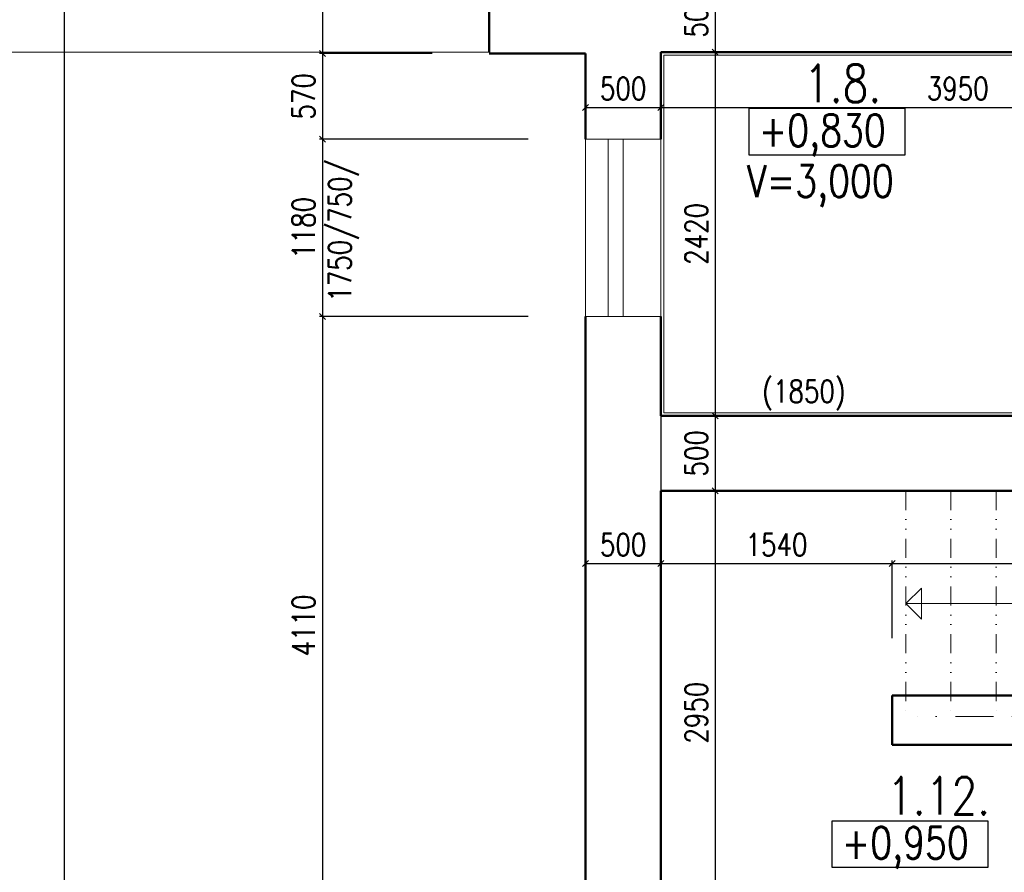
# Model space of a CAD drawing. Header units: millimetres. Extents: x -238874 to 551972, y -298952 to 658415.
# Tile 102 of 256: x 13175 to 19723, y 84983 to 90655. Entities that reach past the tile are written whole.
import ezdxf

# ---------------------------------------------------------------- set-up
doc = ezdxf.new("R2010")
doc.units = ezdxf.units.MM
doc.header["$LTSCALE"] = 20
doc.linetypes.add('DIVIDE', pattern=[31.75, 12.7, -6.35, 0, -6.35, 0, -6.35])
doc.linetypes.add('DIVIDE2', pattern=[15.875, 6.35, -3.175, 0, -3.175, 0, -3.175])
doc.layers.add('CKNETISK', color=116, linetype='Continuous', lineweight=18, plot=False)
doc.layers.add('CZ', color=255, linetype='Continuous')
doc.layers.add('KOTY', color=8, linetype='Continuous')
doc.layers.add('NOSNÉ', color=8, linetype='Continuous', lineweight=50)
doc.layers.add('PRUCHODY', color=7, linetype='Continuous', lineweight=18)
doc.styles.add('SIMPLEX', font='SIMPLEX.shx', dxfattribs={"width": 0.8, "bigfont": 'CAD13.shx'})
doc.styles.get("Standard").update_dxf_attribs({"font": 'simplex.shx', "width": 0.8})
doc.dimstyles.new('CKA', dxfattribs={"dimtxt": 200, "dimasz": 40, "dimexe": 20, "dimexo": 0.2, "dimgap": 50, "dimtad": 1, "dimdec": 0, "dimrnd": 1, "dimzin": 0, "dimdsep": 46, "dimtxsty": 'Standard', "dimblk1": 'OBLIQUE', "dimblk2": 'OBLIQUE', "dimsah": 1, "dimcen": 0.09, "dimclrd": 253, "dimclre": 253, "dimclrt": 253, "dimadec": 0, "dimazin": 0, "dimtfac": 1, "dimtdec": 0, "dimtix": 1, "dimtmove": 2, "dimatfit": 3, "dimfxl": 1, "dimtolj": 1, "dimtzin": 0, "dimarcsym": 0})

# ---------------------------------------------------------------- blocks, each defined once
blk = doc.blocks.new('_OBLIQUE')
at = {"color": 0, "linetype": 'ByBlock'}
blk.add_line((-0.5, -0.5), (0.5, 0.5), dxfattribs=at)
blk = doc.blocks.new('*D49')
at = {"layer": 'DEFPOINTS', "color": 0, "transparency": 16777216}
for p in [(15068.4, 98190), (13472, 39746), (15068.4, 39746)]:
    blk.add_point(p, dxfattribs=at)
at = {"layer": 'KOTY', "lineweight": -2, "transparency": 16777216}
for p, q in [((13472, 98190), (13472, 39746)), ((14687.6, 39746), (13452, 39746))]:
    blk.add_line(p, q, dxfattribs=at)
at = {"layer": 'KOTY', "lineweight": -2, "transparency": 16777216, "xscale": 40, "yscale": 40, "zscale": 40}
for p, rotation in [((13472, 98190), 90), ((13472, 39746), 270)]:
    blk.add_blockref('_OBLIQUE', p, dxfattribs=dict(at, rotation=rotation))
at = {"layer": 'KOTY', "transparency": 16777216, "insert": (13347, 68968), "char_height": 150, "attachment_point": 5, "rotation": 90, "style": 'SIMPLEX'}
blk.add_mtext('\\A1;58444', dxfattribs=at)
blk = doc.blocks.new('*D364')
at = {"layer": 'DEFPOINTS', "color": 0, "transparency": 16777216}
for p in [(17438, 90440), (17438, 88020), (17799.7, 88020)]:
    blk.add_point(p, dxfattribs=at)
at = {"layer": 'KOTY', "lineweight": -2, "transparency": 16777216}
for p, q in [((17799.7, 90440), (17799.7, 88020)), ((17818.7, 88020), (17819.7, 88020))]:
    blk.add_line(p, q, dxfattribs=at)
at = {"layer": 'KOTY', "lineweight": -2, "transparency": 16777216, "xscale": 40, "yscale": 40, "zscale": 40}
for p, rotation in [((17799.7, 90440), 90), ((17799.7, 88020), 270)]:
    blk.add_blockref('_OBLIQUE', p, dxfattribs=dict(at, rotation=rotation))
at = {"layer": 'KOTY', "transparency": 16777216, "insert": (17674.7, 89230), "char_height": 150, "attachment_point": 5, "rotation": 90, "style": 'SIMPLEX'}
blk.add_mtext('\\A1;2420', dxfattribs=at)
blk = doc.blocks.new('*D365')
at = {"layer": 'DEFPOINTS', "color": 0, "transparency": 16777216}
for p in [(16298, 90430), (15188.2, 89860), (16938, 89860)]:
    blk.add_point(p, dxfattribs=at)
at = {"layer": 'KOTY', "lineweight": -2, "transparency": 16777216}
for p, q in [((15188.2, 90430), (15188.2, 89860)), ((16557.2, 89860), (15168.2, 89860))]:
    blk.add_line(p, q, dxfattribs=at)
at = {"layer": 'KOTY', "lineweight": -2, "transparency": 16777216, "xscale": 40, "yscale": 40, "zscale": 40}
for p, rotation in [((15188.2, 90430), 90), ((15188.2, 89860), 270)]:
    blk.add_blockref('_OBLIQUE', p, dxfattribs=dict(at, rotation=rotation))
at = {"layer": 'KOTY', "transparency": 16777216, "insert": (15063.2, 90145), "char_height": 150, "attachment_point": 5, "rotation": 90, "style": 'SIMPLEX'}
blk.add_mtext('\\A1;570', dxfattribs=at)
blk = doc.blocks.new('*D370')
at = {"layer": 'DEFPOINTS', "color": 0, "transparency": 16777216}
for p in [(17438, 90430), (21388, 90440), (21388, 90071.7)]:
    blk.add_point(p, dxfattribs=at)
at = {"layer": 'KOTY', "lineweight": -2, "transparency": 16777216}
for p, q in [((17438, 90071.7), (21388, 90071.7)), ((21388, 90059.3), (21388, 90051.7))]:
    blk.add_line(p, q, dxfattribs=at)
at = {"layer": 'KOTY', "lineweight": -2, "transparency": 16777216, "xscale": 40, "yscale": 40, "zscale": 40, "rotation": 180}
blk.add_blockref('_OBLIQUE', (17438, 90071.7), dxfattribs=at)
at = {"layer": 'KOTY', "lineweight": -2, "transparency": 16777216, "xscale": 40, "yscale": 40, "zscale": 40}
blk.add_blockref('_OBLIQUE', (21388, 90071.7), dxfattribs=at)
at = {"layer": 'KOTY', "transparency": 16777216, "insert": (19413, 90196.7), "char_height": 150, "attachment_point": 5, "style": 'SIMPLEX'}
blk.add_mtext('\\A1;3950', dxfattribs=at)
blk = doc.blocks.new('*D371')
at = {"layer": 'DEFPOINTS', "color": 0, "transparency": 16777216}
for p in [(16938, 90430), (17438, 90430), (17438, 90071.7)]:
    blk.add_point(p, dxfattribs=at)
at = {"layer": 'KOTY', "lineweight": -2, "transparency": 16777216}
for p, q in [((16938, 90071.7), (17438, 90071.7)), ((17438, 90049.3), (17438, 90051.7))]:
    blk.add_line(p, q, dxfattribs=at)
at = {"layer": 'KOTY', "lineweight": -2, "transparency": 16777216, "xscale": 40, "yscale": 40, "zscale": 40, "rotation": 180}
blk.add_blockref('_OBLIQUE', (16938, 90071.7), dxfattribs=at)
at = {"layer": 'KOTY', "lineweight": -2, "transparency": 16777216, "xscale": 40, "yscale": 40, "zscale": 40}
blk.add_blockref('_OBLIQUE', (17438, 90071.7), dxfattribs=at)
at = {"layer": 'KOTY', "transparency": 16777216, "insert": (17188, 90196.7), "char_height": 150, "attachment_point": 5, "style": 'SIMPLEX'}
blk.add_mtext('\\A1;500', dxfattribs=at)
blk = doc.blocks.new('*D526')
at = {"layer": 'DEFPOINTS', "color": 0, "transparency": 16777216}
for p in [(27068, 87037.1), (18978, 86160), (27068, 86020)]:
    blk.add_point(p, dxfattribs=at)
at = {"layer": 'KOTY', "lineweight": -2, "transparency": 16777216}
for p, q in [((18978, 87037.1), (27068, 87037.1)), ((27068, 86400.8), (27068, 87057.1))]:
    blk.add_line(p, q, dxfattribs=at)
at = {"layer": 'KOTY', "lineweight": -2, "transparency": 16777216, "xscale": 40, "yscale": 40, "zscale": 40, "rotation": 180}
blk.add_blockref('_OBLIQUE', (18978, 87037.1), dxfattribs=at)
at = {"layer": 'KOTY', "lineweight": -2, "transparency": 16777216, "xscale": 40, "yscale": 40, "zscale": 40}
blk.add_blockref('_OBLIQUE', (27068, 87037.1), dxfattribs=at)
at = {"layer": 'KOTY', "transparency": 16777216, "insert": (23023, 87162.1), "char_height": 150, "attachment_point": 5, "style": 'SIMPLEX'}
blk.add_mtext('\\A1;8090', dxfattribs=at)
blk = doc.blocks.new('*D536')
at = {"layer": 'DEFPOINTS', "color": 0, "transparency": 16777216}
for p in [(17438, 87520), (17438, 84570), (17799.7, 84570)]:
    blk.add_point(p, dxfattribs=at)
at = {"layer": 'KOTY', "lineweight": -2, "transparency": 16777216}
for p, q in [((17799.7, 87520), (17799.7, 84570)), ((17818.7, 84570), (17819.7, 84570))]:
    blk.add_line(p, q, dxfattribs=at)
at = {"layer": 'KOTY', "lineweight": -2, "transparency": 16777216, "xscale": 40, "yscale": 40, "zscale": 40}
for p, rotation in [((17799.7, 87520), 90), ((17799.7, 84570), 270)]:
    blk.add_blockref('_OBLIQUE', p, dxfattribs=dict(at, rotation=rotation))
at = {"layer": 'KOTY', "transparency": 16777216, "insert": (17674.7, 86045), "char_height": 150, "attachment_point": 5, "rotation": 90, "style": 'SIMPLEX'}
blk.add_mtext('\\A1;2950', dxfattribs=at)
blk = doc.blocks.new('*D537')
at = {"layer": 'DEFPOINTS', "color": 0, "transparency": 16777216}
for p in [(17438, 88020), (17438, 87520), (17799.7, 87520)]:
    blk.add_point(p, dxfattribs=at)
at = {"layer": 'KOTY', "lineweight": -2, "transparency": 16777216}
for p, q in [((17799.7, 88020), (17799.7, 87520)), ((17818.7, 87520), (17819.7, 87520))]:
    blk.add_line(p, q, dxfattribs=at)
at = {"layer": 'KOTY', "lineweight": -2, "transparency": 16777216, "xscale": 40, "yscale": 40, "zscale": 40}
for p, rotation in [((17799.7, 88020), 90), ((17799.7, 87520), 270)]:
    blk.add_blockref('_OBLIQUE', p, dxfattribs=dict(at, rotation=rotation))
at = {"layer": 'KOTY', "transparency": 16777216, "insert": (17674.7, 87770), "char_height": 150, "attachment_point": 5, "rotation": 90, "style": 'SIMPLEX'}
blk.add_mtext('\\A1;500', dxfattribs=at)
blk = doc.blocks.new('*D538')
at = {"layer": 'DEFPOINTS', "color": 0, "transparency": 16777216}
for p in [(17438, 88680), (18978, 87037.1), (18978, 86160)]:
    blk.add_point(p, dxfattribs=at)
at = {"layer": 'KOTY', "lineweight": -2, "transparency": 16777216}
for p, q in [((17438, 87037.1), (18978, 87037.1)), ((18978, 86540.8), (18978, 87057.1))]:
    blk.add_line(p, q, dxfattribs=at)
at = {"layer": 'KOTY', "lineweight": -2, "transparency": 16777216, "xscale": 40, "yscale": 40, "zscale": 40, "rotation": 180}
blk.add_blockref('_OBLIQUE', (17438, 87037.1), dxfattribs=at)
at = {"layer": 'KOTY', "lineweight": -2, "transparency": 16777216, "xscale": 40, "yscale": 40, "zscale": 40}
blk.add_blockref('_OBLIQUE', (18978, 87037.1), dxfattribs=at)
at = {"layer": 'KOTY', "transparency": 16777216, "insert": (18208, 87162.1), "char_height": 150, "attachment_point": 5, "style": 'SIMPLEX'}
blk.add_mtext('\\A1;1540', dxfattribs=at)
blk = doc.blocks.new('*D539')
at = {"layer": 'DEFPOINTS', "color": 0, "transparency": 16777216}
for p in [(16938, 88680), (17438, 88680), (17438, 87037.1)]:
    blk.add_point(p, dxfattribs=at)
at = {"layer": 'KOTY', "lineweight": -2, "transparency": 16777216}
for p, q in [((17438, 88299.3), (17438, 87017.1)), ((16938, 87037.1), (17438, 87037.1))]:
    blk.add_line(p, q, dxfattribs=at)
at = {"layer": 'KOTY', "lineweight": -2, "transparency": 16777216, "xscale": 40, "yscale": 40, "zscale": 40, "rotation": 180}
blk.add_blockref('_OBLIQUE', (16938, 87037.1), dxfattribs=at)
at = {"layer": 'KOTY', "lineweight": -2, "transparency": 16777216, "xscale": 40, "yscale": 40, "zscale": 40}
blk.add_blockref('_OBLIQUE', (17438, 87037.1), dxfattribs=at)
at = {"layer": 'KOTY', "transparency": 16777216, "insert": (17188, 87162.1), "char_height": 150, "attachment_point": 5, "style": 'SIMPLEX'}
blk.add_mtext('\\A1;500', dxfattribs=at)
blk = doc.blocks.new('*D540')
at = {"layer": 'DEFPOINTS', "color": 0, "transparency": 16777216}
for p in [(16938, 88680), (15188.2, 84570), (16938, 84570)]:
    blk.add_point(p, dxfattribs=at)
at = {"layer": 'KOTY', "lineweight": -2, "transparency": 16777216}
for p, q in [((15188.2, 88680), (15188.2, 84570)), ((16557.2, 84570), (15168.2, 84570))]:
    blk.add_line(p, q, dxfattribs=at)
at = {"layer": 'KOTY', "lineweight": -2, "transparency": 16777216, "xscale": 40, "yscale": 40, "zscale": 40}
for p, rotation in [((15188.2, 88680), 90), ((15188.2, 84570), 270)]:
    blk.add_blockref('_OBLIQUE', p, dxfattribs=dict(at, rotation=rotation))
at = {"layer": 'KOTY', "transparency": 16777216, "insert": (15063.2, 86625), "char_height": 150, "attachment_point": 5, "rotation": 90, "style": 'SIMPLEX'}
blk.add_mtext('\\A1;4110', dxfattribs=at)
blk = doc.blocks.new('*D541')
at = {"layer": 'DEFPOINTS', "color": 0, "transparency": 16777216}
for p in [(16938, 89860), (15188.2, 88680), (16938, 88680)]:
    blk.add_point(p, dxfattribs=at)
at = {"layer": 'KOTY', "lineweight": -2, "transparency": 16777216}
for p, q in [((15188.2, 89860), (15188.2, 88680)), ((16557.2, 88680), (15168.2, 88680))]:
    blk.add_line(p, q, dxfattribs=at)
at = {"layer": 'KOTY', "lineweight": -2, "transparency": 16777216, "xscale": 40, "yscale": 40, "zscale": 40}
for p, rotation in [((15188.2, 89860), 90), ((15188.2, 88680), 270)]:
    blk.add_blockref('_OBLIQUE', p, dxfattribs=dict(at, rotation=rotation))
at = {"layer": 'KOTY', "transparency": 16777216, "insert": (15063.2, 89270), "char_height": 150, "attachment_point": 5, "rotation": 90, "style": 'SIMPLEX'}
blk.add_mtext('\\A1;1180', dxfattribs=at)
blk = doc.blocks.new('*D613')
at = {"layer": 'DEFPOINTS', "color": 0, "transparency": 16777216}
for p in [(22748, 91502.9), (22748, 90940), (16798, 90440)]:
    blk.add_point(p, dxfattribs=at)
at = {"layer": 'KOTY', "lineweight": -2, "transparency": 16777216}
for p, q in [((16798, 91502.9), (22748, 91502.9)), ((22748, 91320.8), (22748, 91522.9))]:
    blk.add_line(p, q, dxfattribs=at)
at = {"layer": 'KOTY', "lineweight": -2, "transparency": 16777216, "xscale": 40, "yscale": 40, "zscale": 40, "rotation": 180}
blk.add_blockref('_OBLIQUE', (16798, 91502.9), dxfattribs=at)
at = {"layer": 'KOTY', "lineweight": -2, "transparency": 16777216, "xscale": 40, "yscale": 40, "zscale": 40}
blk.add_blockref('_OBLIQUE', (22748, 91502.9), dxfattribs=at)
at = {"layer": 'KOTY', "transparency": 16777216, "insert": (19773, 91627.9), "char_height": 150, "attachment_point": 5, "style": 'SIMPLEX'}
blk.add_mtext('\\A1;5950', dxfattribs=at)
blk = doc.blocks.new('*D617')
at = {"layer": 'DEFPOINTS', "color": 0, "transparency": 16777216}
for p in [(17242.9, 90940), (17799.7, 90440), (17882.9, 90440)]:
    blk.add_point(p, dxfattribs=at)
at = {"layer": 'KOTY', "lineweight": -2, "transparency": 16777216}
for p, q in [((17799.7, 90940), (17799.7, 90440)), ((17502.1, 90440), (17779.7, 90440))]:
    blk.add_line(p, q, dxfattribs=at)
at = {"layer": 'KOTY', "lineweight": -2, "transparency": 16777216, "xscale": 40, "yscale": 40, "zscale": 40}
for p, rotation in [((17799.7, 90940), 90), ((17799.7, 90440), 270)]:
    blk.add_blockref('_OBLIQUE', p, dxfattribs=dict(at, rotation=rotation))
at = {"layer": 'KOTY', "transparency": 16777216, "insert": (17674.7, 90690), "char_height": 150, "attachment_point": 5, "rotation": 90, "style": 'SIMPLEX'}
blk.add_mtext('\\A1;500', dxfattribs=at)
blk = doc.blocks.new('*D620')
at = {"layer": 'DEFPOINTS', "color": 0, "transparency": 16777216}
for p in [(16798, 91502.9), (16298, 90440), (16798, 90440)]:
    blk.add_point(p, dxfattribs=at)
at = {"layer": 'KOTY', "lineweight": -2, "transparency": 16777216}
for p, q in [((16298, 91502.9), (16798, 91502.9)), ((16798, 90820.8), (16798, 91522.9))]:
    blk.add_line(p, q, dxfattribs=at)
at = {"layer": 'KOTY', "lineweight": -2, "transparency": 16777216, "xscale": 40, "yscale": 40, "zscale": 40, "rotation": 180}
blk.add_blockref('_OBLIQUE', (16298, 91502.9), dxfattribs=at)
at = {"layer": 'KOTY', "lineweight": -2, "transparency": 16777216, "xscale": 40, "yscale": 40, "zscale": 40}
blk.add_blockref('_OBLIQUE', (16798, 91502.9), dxfattribs=at)
at = {"layer": 'KOTY', "transparency": 16777216, "insert": (16548, 91627.9), "char_height": 150, "attachment_point": 5, "style": 'SIMPLEX'}
blk.add_mtext('\\A1;500', dxfattribs=at)
blk = doc.blocks.new('*D621')
at = {"layer": 'DEFPOINTS', "color": 0, "transparency": 16777216}
for p in [(16298, 91960), (15188.2, 90430), (16298, 90430)]:
    blk.add_point(p, dxfattribs=at)
at = {"layer": 'KOTY', "lineweight": -2, "transparency": 16777216}
for p, q in [((15188.2, 91960), (15188.2, 90430)), ((15917.2, 90430), (15168.2, 90430))]:
    blk.add_line(p, q, dxfattribs=at)
at = {"layer": 'KOTY', "lineweight": -2, "transparency": 16777216, "xscale": 40, "yscale": 40, "zscale": 40}
for p, rotation in [((15188.2, 91960), 90), ((15188.2, 90430), 270)]:
    blk.add_blockref('_OBLIQUE', p, dxfattribs=dict(at, rotation=rotation))
at = {"layer": 'KOTY', "transparency": 16777216, "insert": (15063.2, 91195), "char_height": 150, "attachment_point": 5, "rotation": 90, "style": 'SIMPLEX'}
blk.add_mtext('\\A1;1530', dxfattribs=at)

msp = doc.modelspace()

# ---------------------------------------------------------------- linework, layer by layer
at = {"layer": 'CKNETISK'}
msp.add_line((16297.962, 90440.047), (-19278.239, 90440.047), dxfattribs=at)
at = {"layer": 'CZ', "color": 7}
for points in [[(18027.03, 90065.649), (19060.513, 90065.649), (19060.513, 89753.179), (18027.03, 89753.179)], [(18578.963, 85326.113), (19612.447, 85326.113), (19612.447, 85013.642), (18578.963, 85013.642)]]:
    msp.add_lwpolyline(points, close=True, dxfattribs=at)
at = {"layer": 'NOSNÉ'}
for p, q in [((16297.962, 90440.047), (16297.962, 91960.047)), ((16937.962, 90430.047), (16297.962, 90430.047)), ((16937.962, 89860.047), (16937.962, 90430.047)), ((17437.962, 89860.047), (17437.962, 90440.047)), ((20037.962, 90440.047), (17437.962, 90440.047)), ((16937.962, 84570.047), (16937.962, 88680.047)), ((17437.962, 88020.047), (17437.962, 88680.047)), ((21387.962, 88020.047), (17437.962, 88020.047)), ((21437.962, 87520.047), (17437.962, 87520.047)), ((17437.962, 84570.047), (17437.962, 87520.047)), ((25229.38, 86160.047), (18977.962, 86160.047)), ((18977.962, 85830.047), (18977.962, 86160.047)), ((20647.962, 85830.047), (18977.962, 85830.047))]:
    msp.add_line(p, q, dxfattribs=at)
at = {"layer": 'PRUCHODY'}
for p, q in [((21387.962, 90440.047), (17437.962, 90440.047)), ((17457.962, 88040.047), (17457.962, 90420.047)), ((19987.962, 90420.047), (17457.962, 90420.047)), ((17437.962, 89860.047), (16937.962, 89860.047)), ((16937.962, 89860.047), (16937.962, 88680.047)), ((17087.962, 89860.047), (17087.962, 88680.047)), ((17187.962, 89860.047), (17187.962, 88680.047)), ((17187.962, 89860.047), (17187.962, 88680.047)), ((17437.962, 88680.047), (17437.962, 89860.047)), ((17437.962, 88680.047), (16937.962, 88680.047)), ((21367.962, 88040.047), (17457.962, 88040.047)), ((19067.962, 86770.047), (19171.057, 86873.607)), ((19171.057, 86873.607), (19171.057, 86770.047)), ((25075.007, 86770.047), (19067.962, 86770.047)), ((19067.962, 86770.047), (19171.057, 86666.488)), ((19171.057, 86666.488), (19171.057, 86770.047))]:
    msp.add_line(p, q, dxfattribs=at)
at = {"layer": 'PRUCHODY', "linetype": 'DIVIDE'}
for p, q in [((24988.357, 87520.047), (19067.962, 87520.047)), ((25367.962, 86020.047), (19067.962, 86020.047))]:
    msp.add_line(p, q, dxfattribs=at)
at = {"layer": 'PRUCHODY', "linetype": 'DIVIDE2'}
for p, q in [((19067.962, 87520.047), (19067.962, 86020.047)), ((19367.962, 87520.047), (19367.962, 86020.047)), ((19667.962, 87520.047), (19667.962, 86020.047))]:
    msp.add_line(p, q, dxfattribs=at)

# ---------------------------------------------------------------- texts
at = {"layer": 'CZ', "color": 7, "attachment_point": 1}
for s, insert, char_height, width in [('1.8.', (18390.361, 90356.163), 250, 971.4), ('+0,830', (18089.918, 90024.446), 212.5, 1666.9), ('V=3,000', (18011.932, 89687.413), 212.5, 3214.5), ('1.12.', (18942.295, 85616.626), 250, 971.4), ('+0,950', (18641.852, 85284.909), 212.5, 1666.9)]:
    msp.add_mtext(s, dxfattribs=dict(at, insert=insert, char_height=char_height, width=width))
at = {"layer": 'KOTY', "insert": (15229.507, 88778.786), "char_height": 150, "width": 1424.4, "attachment_point": 1, "rotation": 90}
msp.add_mtext('1750/750/', dxfattribs=at)
at = {"layer": 'PRUCHODY', "insert": (18112.837, 88257.646), "char_height": 150, "width": 2269.08, "attachment_point": 1}
msp.add_mtext('(1850)', dxfattribs=at)

# ---------------------------------------------------------------- dimensions: what is measured, and where the dimension line sits
at = {"layer": 'KOTY'}
for base, p1, p2, angle, text, picture, middle in [((13472.027, 39746.016), (15068.362, 98190.047), (15068.362, 39746.016), 90, '58444', '*D49', (13347.027, 68968.031)), ((15188.159, 90430.047), (16297.962, 91960.047), (16297.962, 90430.047), 90, '1530', '*D621', (15063.159, 91195.047)), ((17799.715, 90440.047), (17242.869, 90940.047), (17882.869, 90440.047), 270, '500', '*D617', (17674.715, 90690.047)), ((15188.159, 89860.047), (16297.962, 90430.047), (16937.962, 89860.047), 90, '570', '*D365', (15063.159, 90145.047)), ((17437.962, 90071.736), (16937.962, 90430.047), (17437.962, 90430.047), 180, '500', '*D371', (17187.962, 90196.736)), ((21387.962, 90071.736), (17437.962, 90430.047), (21387.962, 90440.047), 180, '3950', '*D370', (19412.962, 90196.736)), ((17799.715, 88020.047), (17437.962, 90440.047), (17437.962, 88020.047), 270, '2420', '*D364', (17674.715, 89230.047)), ((15188.159, 88680.047), (16937.962, 89860.047), (16937.962, 88680.047), 90, '1180', '*D541', (15063.159, 89270.047)), ((15188.159, 84570.047), (16937.962, 88680.047), (16937.962, 84570.047), 90, '4110', '*D540', (15063.159, 86625.047)), ((17437.962, 87037.128), (16937.962, 88680.047), (17437.962, 88680.047), 180, '500', '*D539', (17187.962, 87162.128)), ((18977.962, 87037.128), (17437.962, 88680.047), (18977.962, 86160.047), 180, '1540', '*D538', (18207.962, 87162.128)), ((17799.715, 87520.047), (17437.962, 88020.047), (17437.962, 87520.047), 270, '500', '*D537', (17674.715, 87770.047)), ((17799.715, 84570.047), (17437.962, 87520.047), (17437.962, 84570.047), 270, '2950', '*D536', (17674.715, 86045.047)), ((27067.962, 87037.128), (18977.962, 86160.047), (27067.962, 86020.047), 180, '8090', '*D526', (23022.962, 87162.128))]:
    dim = msp.add_linear_dim(base=base, p1=p1, p2=p2, angle=angle, text=text, dimstyle='CKA', override={"dimtxt": 150, "dimexo": 380.774374, "dimtxsty": 'SIMPLEX', "dimse1": 1, "dimclrd": 256, "dimclre": 256, "dimclrt": 256}, dxfattribs=at)
    dim.commit()
    dim.dimension.update_dxf_attribs({"geometry": picture, "text_midpoint": middle})
for base, p1, p2, text, picture, middle in [((16797.962, 91502.942), (16297.962, 90440.047), (16797.962, 90440.047), '500', '*D620', (16547.962, 91627.942)), ((22747.962, 91502.942), (16797.962, 90440.047), (22747.962, 90940.047), '5950', '*D613', (19772.962, 91627.942))]:
    dim = msp.add_linear_dim(base=base, p1=p1, p2=p2, text=text, dimstyle='CKA', override={"dimtxt": 150, "dimexo": 380.774374, "dimtxsty": 'SIMPLEX', "dimse1": 1, "dimclrd": 256, "dimclre": 256, "dimclrt": 256}, dxfattribs=at)
    dim.commit()
    dim.dimension.update_dxf_attribs({"geometry": picture, "text_midpoint": middle})

doc.saveas('drawing.dxf')
